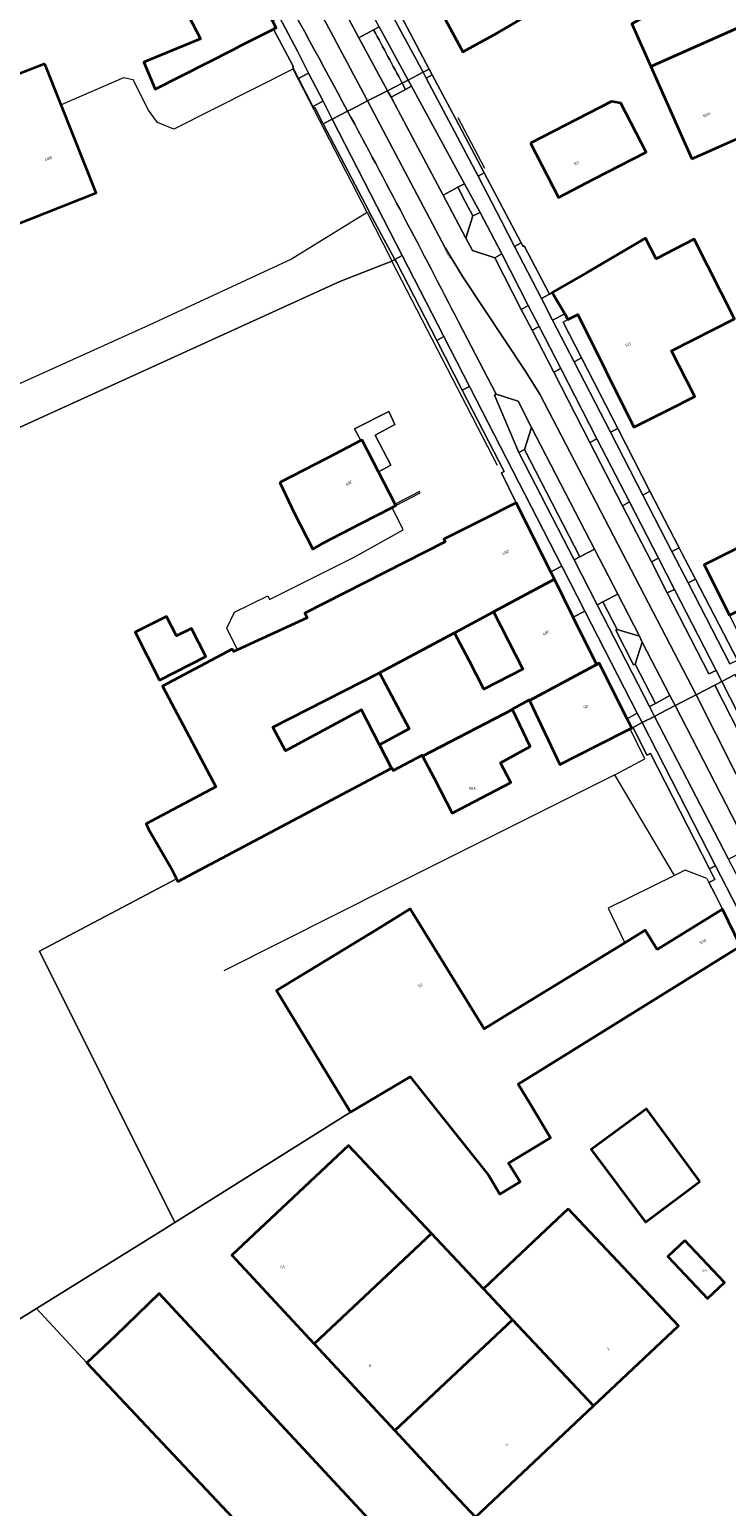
# Model space of a CAD drawing. Header units: metres. Extents: x 197700 to 204338, y 317132 to 325229.
# Tile 8 of 256: x 199005 to 199093, y 318237 to 318425. Entities that reach past the tile are written whole.
import ezdxf
from ezdxf.enums import TextEntityAlignment as Align

# ---------------------------------------------------------------- set-up
doc = ezdxf.new("R2010")
doc.units = ezdxf.units.M
for name, color, linetype, lineweight in [('B-WE-GR-BEPLANTING_CULTUUR_HEESTERS-GV', 90, 'Continuous', 18), ('B-WE-IE-TERREINAFSCHEIDING_KUNSTMATIG_HEKWERK-G', 20, 'IE-TERREINAFSCHEIDING-KUNSTMATIG', 18), ('B-WE-IE-TERREINAFSCHEIDING_KUNSTMATIG_MUUR-G', 90, 'IE-TERREINAFSCHEIDING-KUNSTMATIG-DICHT', 18), ('B-WE-OG-BEBOUWING-GV', 7, 'Continuous', 35), ('B-WE-OG-BEBOUWING-T18', 10, 'Continuous', 18), ('B-WE-OG-TERREIN_ERF-GV', 7, 'Continuous', 18), ('B-WE-OG-TOPOGRAFIE-T18', 10, 'Continuous', 18), ('B-WE-VH-VERHARDING_ASFALT-GV', 252, 'Continuous', 18), ('B-WE-VH-VERHARDING_BETONSTRAATSTEEN-GV', 252, 'Continuous', 18), ('B-WE-VH-VERHARDING_GESLOTEN-GV', 252, 'Continuous', 18), ('B-WE-VH-VERHARDING_OPEN-GV', 252, 'Continuous', 18), ('B-WE-VH-VERHARDING_TEGEL-GV', 252, 'Continuous', 18)]:
    doc.layers.add(name, color=color, linetype=linetype, lineweight=lineweight)
doc.styles.add('NLCS-ISO-M200-T18', font='NLCS-ISO.ttf', dxfattribs={"height": 0.36})
doc.linetypes.add('IE-TERREINAFSCHEIDING-KUNSTMATIG', pattern='A,4,[82,NLCS.SHX,S=0.75,R=90,X=0,Y=0],4,-2', length=10)
doc.linetypes.add('IE-TERREINAFSCHEIDING-KUNSTMATIG-DICHT', pattern='A,8,-1,[82,NLCS.SHX,S=0.75,R=90,X=0,Y=0],-1', length=10)

msp = doc.modelspace()

# ---------------------------------------------------------------- linework, layer by layer
at = {"layer": 'B-WE-GR-BEPLANTING_CULTUUR_HEESTERS-GV'}
for points in [[(199064.976, 318396.144), (199062.225, 318401.379), (199061.311, 318400.93), (199060.415, 318398.129), (199061.261, 318396.544), (199064.086, 318395.629)], [(199067.463, 318389.088), (199068.819, 318386.46), (199069.722, 318386.905), (199068.332, 318389.562)], [(199072.479, 318381.577), (199071.582, 318381.109), (199076.166, 318372.229), (199077.05, 318372.666)], [(199064.255, 318378.324), (199064.066, 318378.218), (199067.146, 318370.96), (199067.848, 318371.327), (199068.748, 318374.129), (199067.051, 318377.448)], [(199080.292, 318364.203), (199083.956, 318357.078), (199084.858, 318357.542), (199081.186, 318364.671)], [(199092.162, 318343.318), (199086.9, 318353.591), (199085.979, 318353.143), (199091.256, 318342.879)], [(199082.455, 318347.646), (199079.629, 318348.519), (199079.456, 318348.417), (199081.705, 318344.033), (199081.913, 318344.108), (199082.801, 318346.899)]]:
    msp.add_lwpolyline(points, close=True, dxfattribs=at)
at = {"layer": 'B-WE-IE-TERREINAFSCHEIDING_KUNSTMATIG_HEKWERK-G'}
for points in [[(199038.579, 318419.585), (199023.405, 318411.918)], [(199047.909, 318401.368), (199038.508, 318419.519)], [(199017.006, 318418.451), (199009.11, 318415.022)], [(199018.22, 318418.198), (199017.006, 318418.451)], [(199020.169, 318414.349), (199018.22, 318418.198)], [(199021.336, 318412.764), (199020.169, 318414.349)], [(199023.405, 318411.918), (199021.336, 318412.764)], [(199059.403, 318413.391), (199062.785, 318406.971)], [(199047.909, 318401.368), (199038.296, 318395.442)], [(199047.909, 318401.368), (199050.931, 318395.488)], [(199038.296, 318395.442), (199020.258, 318387.08)], [(199044.456, 318392.609), (199051.043, 318395.183)], [(199050.931, 318395.488), (199051.043, 318395.183)], [(199064.425, 318369.296), (199051.043, 318395.183)], [(198986.767, 318366.384), (199044.456, 318392.609)], [(199020.258, 318387.08), (198984.199, 318370.816)], [(199052.482, 318361.131), (199051.087, 318363.98)], [(199046.274, 318357.668), (199052.482, 318361.131)], [(199035.514, 318352.321), (199046.274, 318357.668)], [(199031.071, 318350.687), (199035.314, 318352.758)], [(199035.314, 318352.758), (199035.514, 318352.321)], [(199030.134, 318348.687), (199031.071, 318350.687)], [(199031.45, 318345.947), (199030.134, 318348.687)], [(199083.135, 318332.137), (199081.25, 318335.912)], [(199079.331, 318330.091), (199083.135, 318332.137)], [(199079.331, 318330.091), (199050.753, 318315.825)], [(199086.884, 318317.337), (199079.331, 318330.091)], [(199023.741, 318316.897), (199006.362, 318307.751)], [(199050.753, 318315.825), (199029.731, 318305.25)], [(199006.362, 318307.751), (199023.528, 318273.343)]]:
    msp.add_lwpolyline(points, dxfattribs=at)
at = {"layer": 'B-WE-IE-TERREINAFSCHEIDING_KUNSTMATIG_MUUR-G'}
for points in [[(199054.541, 318366.007), (199051.46, 318364.388)], [(199051.548, 318364.216), (199054.63, 318365.835)], [(199054.63, 318365.835), (199054.541, 318366.007)], [(199088.241, 318318.002), (199086.884, 318317.337)], [(199090.979, 318316.954), (199088.241, 318318.002)], [(199086.884, 318317.337), (199078.469, 318313.182)], [(199090.979, 318316.954), (199091.242, 318316.446)], [(199091.242, 318316.446), (199091.992, 318314.997)], [(199078.469, 318313.182), (199080.61, 318308.814)], [(199023.528, 318273.343), (199045.8, 318287.323)], [(199021.696, 318272.193), (199023.528, 318273.343)], [(199005.959, 318262.425), (199021.696, 318272.193)], [(198983.669, 318248.589), (199005.959, 318262.425)]]:
    msp.add_lwpolyline(points, dxfattribs=at)
at = {"layer": 'B-WE-OG-BEBOUWING-GV'}
for points in [[(199083.888, 318419.852), (199102.256, 318428.036), (199098.465, 318434.494), (199097.986, 318434.234), (199081.47, 318425.279)], [(199072.488, 318428.886), (199069.875, 318433.31), (199061.969, 318428.64), (199057.581, 318426.244), (199060.045, 318421.732), (199064.433, 318424.128)], [(199032.809, 318431.826), (199024.166, 318428.465), (199026.764, 318423.362), (199019.601, 318420.416), (199021.016, 318416.987), (199030.947, 318422.043), (199031.887, 318422.522), (199036.034, 318424.605), (199036.09, 318424.633), (199036.355, 318424.766), (199035.906, 318425.66)], [(199089.096, 318408.163), (199108.775, 318416.931), (199102.256, 318428.036), (199083.888, 318419.852), (199084.559, 318418.345), (199087.694, 318411.309)], [(199007.052, 318420.23), (199002.401, 318418.393), (198965.166, 318403.661), (198971.668, 318387.304), (199013.527, 318403.843), (199009.11, 318415.022)], [(199068.633, 318410.138), (199072.166, 318403.281), (199076.61, 318405.571), (199083.289, 318409.013), (199080.069, 318415.23), (199078.906, 318415.432), (199073.077, 318412.428)], [(199075.708, 318393.729), (199071.387, 318391.212), (199072.965, 318388.503), (199073.381, 318387.788), (199074.642, 318388.444), (199081.725, 318374.136), (199086.316, 318376.458), (199089.459, 318378.048), (199086.526, 318383.852), (199094.497, 318387.88), (199089.393, 318397.981), (199084.551, 318395.485), (199083.225, 318398.109)], [(199036.847, 318367.144), (199038.704, 318363.214), (199041.014, 318358.689), (199042.364, 318359.504), (199047.1, 318361.934), (199051.087, 318363.98), (199051.548, 318364.216), (199051.46, 318364.388), (199049.35, 318368.5), (199047.271, 318372.526), (199047.127, 318372.452), (199042.828, 318370.232)], [(199031.45, 318345.947), (199030.949, 318345.719), (199030.796, 318346.006), (199021.949, 318341.315), (199028.714, 318328.556), (199019.883, 318323.873), (199020.18, 318323.222), (199023.044, 318318.276), (199023.741, 318316.897), (199023.899, 318316.584), (199050.997, 318330.952), (199049.482, 318333.877), (199047.177, 318338.329), (199037.536, 318333.15), (199035.937, 318336.135), (199049.48, 318342.998), (199049.464, 318343.029), (199058.974, 318348.105), (199063.944, 318350.757), (199071.672, 318354.882), (199071.207, 318355.809), (199066.821, 318364.552), (199062.353, 318362.308), (199057.636, 318359.939), (199057.806, 318359.601), (199039.991, 318350.596), (199040.302, 318349.981)], [(199095.136, 318358.937), (199090.67, 318356.69), (199093.881, 318350.306), (199108.54, 318357.718), (199108.412, 318357.973), (199109.685, 318358.612), (199108.276, 318361.42), (199100.531, 318357.534), (199098.884, 318360.823)], [(199068.519, 318339.505), (199077.32, 318344.257), (199077.007, 318344.1), (199074.049, 318350.078), (199071.672, 318354.882), (199063.944, 318350.757), (199065.8, 318347.115), (199067.648, 318343.49), (199062.698, 318340.966), (199060.85, 318344.591), (199058.974, 318348.105), (199049.464, 318343.029), (199049.48, 318342.998), (199053.241, 318335.902), (199049.482, 318333.877), (199050.997, 318330.952), (199051.054, 318330.982), (199051.221, 318330.652), (199054.884, 318332.593), (199054.946, 318332.473), (199066.343, 318338.374), (199066.317, 318338.428), (199068.468, 318339.614)], [(199021.57, 318342.092), (199027.442, 318345.08), (199025.628, 318348.647), (199023.737, 318347.686), (199022.472, 318350.177), (199018.493, 318348.159)], [(199077.32, 318344.257), (199068.519, 318339.505), (199072.328, 318331.416), (199077.005, 318333.773), (199081.25, 318335.912), (199081.47, 318336.023), (199080.883, 318337.187)], [(199054.946, 318332.473), (199056.401, 318329.677), (199058.708, 318325.242), (199066.138, 318329.109), (199064.843, 318331.597), (199068.587, 318333.66), (199066.343, 318338.374)], [(199084.686, 318307.952), (199083.182, 318310.409), (199080.61, 318308.814), (199065.29, 318299.436), (199062.762, 318297.889), (199053.381, 318313.108), (199049.125, 318310.484), (199036.393, 318302.751), (199045.8, 318287.323), (199053.373, 318291.794), (199063.304, 318279.351), (199064.753, 318276.946), (199067.298, 318278.479), (199065.848, 318280.884), (199071.171, 318284.092), (199068.59, 318288.374), (199067.082, 318290.885), (199069.61, 318292.437), (199095.257, 318308.384), (199092.964, 318313.051)], [(199090.085, 318278.534), (199083.317, 318287.747), (199076.334, 318282.617), (199083.205, 318273.403)], [(199056.056, 318271.944), (199045.542, 318283.121), (199030.752, 318269.208), (199041.203, 318257.957)], [(199073.411, 318275.094), (199069.774, 318271.664), (199062.651, 318264.934), (199066.337, 318261.02), (199076.62, 318250.101), (199087.403, 318260.255)], [(199051.412, 318246.966), (199066.337, 318261.02), (199062.651, 318264.934), (199056.056, 318271.944), (199041.203, 318257.957)], [(199088.208, 318271.068), (199086.061, 318269.044), (199091.079, 318263.717), (199093.227, 318265.739)], [(199016.001, 318258.993), (199012.363, 318255.564), (199045.288, 318220.637), (199054.299, 318229.139), (199050.868, 318232.776), (199021.535, 318264.338)], [(199061.645, 318235.999), (199076.62, 318250.101), (199066.337, 318261.02), (199051.412, 318246.966), (199058.217, 318239.64)]]:
    msp.add_lwpolyline(points, close=True, dxfattribs=at)
at = {"layer": 'B-WE-OG-TERREIN_ERF-GV'}
for points in [[(199061.969, 318428.64), (199069.875, 318433.31), (199072.488, 318428.886), (199064.433, 318424.128), (199060.045, 318421.732), (199057.581, 318426.244)], [(199072.166, 318403.281), (199068.633, 318410.138), (199073.077, 318412.428), (199078.906, 318415.432), (199080.069, 318415.23), (199083.289, 318409.013), (199076.61, 318405.571)], [(199090.67, 318356.69), (199095.136, 318358.937), (199098.884, 318360.823), (199100.531, 318357.534), (199108.276, 318361.42), (199109.685, 318358.612), (199108.412, 318357.973), (199108.54, 318357.718), (199110.934, 318352.945), (199114.621, 318354.893), (199118.05, 318356.706), (199119.757, 318353.422), (199119.498, 318353.288), (199112.606, 318349.705), (199111.278, 318352.26), (199101.076, 318347.128), (199096.609, 318344.881), (199093.881, 318350.306)], [(199062.698, 318340.966), (199067.648, 318343.49), (199065.8, 318347.115), (199063.944, 318350.757), (199058.974, 318348.105), (199060.85, 318344.591)], [(199053.241, 318335.902), (199049.48, 318342.998), (199035.937, 318336.135), (199037.536, 318333.15), (199047.177, 318338.329), (199049.482, 318333.877)]]:
    msp.add_lwpolyline(points, close=True, dxfattribs=at)
for points in [[(199052.165, 318426.354), (199055.779, 318419.535), (199056.165, 318418.807), (199059.095, 318413.278), (199062.752, 318406.386), (199067.444, 318397.541), (199067.695, 318397.069), (199067.842, 318397.15), (199071.017, 318391.031), (199071.387, 318391.212), (199075.708, 318393.729), (199083.225, 318398.109), (199084.551, 318395.485), (199089.393, 318397.981), (199094.497, 318387.88), (199086.526, 318383.852), (199089.459, 318378.048), (199086.316, 318376.458), (199081.725, 318374.136), (199074.642, 318388.444), (199073.381, 318387.788), (199072.75, 318387.451), (199075.077, 318382.932), (199079.691, 318373.972), (199083.781, 318366.03), (199087.462, 318358.882), (199087.785, 318358.255), (199089.548, 318354.879), (199094.894, 318344.641)], [(199108.775, 318416.931), (199089.096, 318408.163), (199087.694, 318411.309), (199084.559, 318418.345), (199083.888, 318419.852), (199081.47, 318425.279)]]:
    msp.add_lwpolyline(points, dxfattribs=at)
at = {"layer": 'B-WE-VH-VERHARDING_ASFALT-GV'}
for points in [[(198988.768, 318517.637, -0.0189609), (199047.971, 318415.513)], [(199047.971, 318415.513, 0.0189609), (198988.768, 318517.637)], [(199035.709, 318432.055, -0.0028742), (199045.437, 318414.208)], [(199045.437, 318414.208, -0.0042657), (199059.494, 318387.516)]]:
    msp.add_lwpolyline(points, format="xyb", dxfattribs=at)
for points in [[(199050.484, 318416.807), (199046.871, 318423.52), (199044.454, 318428.011), (199042.817, 318431.053), (199041.945, 318432.648), (199040.461, 318435.355), (199038.975, 318438.059)], [(199045.437, 318414.208), (199045.883, 318414.437), (199047.971, 318415.513)], [(199076.744, 318358.681), (199079.688, 318352.991), (199082.455, 318347.646), (199082.801, 318346.899), (199086.296, 318340.144), (199086.963, 318338.856), (199089.629, 318340.231), (199069.809, 318378.334), (199067.955, 318381.297), (199060.039, 318393.2), (199057.817, 318396.901), (199047.971, 318415.513), (199045.883, 318414.437), (199045.437, 318414.208)], [(199047.971, 318415.513), (199050.484, 318416.807)], [(199059.494, 318387.516), (199064.255, 318378.324), (199067.051, 318377.448), (199068.748, 318374.129), (199076.744, 318358.681)]]:
    msp.add_lwpolyline(points, dxfattribs=at)
msp.add_lwpolyline([(199083.956, 318357.078), (199080.292, 318364.203), (199076.166, 318372.229), (199071.582, 318381.109), (199068.819, 318386.46), (199067.463, 318389.088), (199064.086, 318395.629), (199061.261, 318396.544), (199060.415, 318398.129), (199057.538, 318403.549), (199051.845, 318414.277), (199050.937, 318415.965), (199050.484, 318416.807), (199047.971, 318415.513), (199057.817, 318396.901), (199060.039, 318393.2), (199067.955, 318381.297), (199069.809, 318378.334), (199089.629, 318340.231), (199091.992, 318341.451), (199092.886, 318341.911), (199092.162, 318343.318), (199091.256, 318342.879), (199085.979, 318353.143)], close=True, dxfattribs=at)
at = {"layer": 'B-WE-VH-VERHARDING_BETONSTRAATSTEEN-GV'}
for points in [[(198992.628, 318501.054), (198996.802, 318494.26), (199017.251, 318460.376), (199022.314, 318451.986), (199025.279, 318447.117), (199026.102, 318445.765), (199027.316, 318443.824), (199028.48, 318441.853), (199029.595, 318439.853), (199036.795, 318426.115), (199039.058, 318421.797), (199040.486, 318419.018), (199042.314, 318415.461), (199043.477, 318413.198), (199045.437, 318414.208)], [(199049.451, 318424.902), (199053.092, 318418.151), (199055.003, 318419.135), (199051.346, 318425.916)], [(199048.732, 318424.516), (199046.871, 318423.52)], [(199046.871, 318423.52), (199050.484, 318416.807), (199052.361, 318417.774)], [(199093.897, 318344.158), (199088.603, 318354.419), (199086.545, 318358.41), (199082.862, 318365.548), (199078.755, 318373.509), (199074.145, 318382.446), (199071.414, 318387.739), (199070.002, 318390.477), (199066.603, 318397.065), (199064.916, 318400.335), (199061.969, 318405.96), (199059.382, 318410.897), (199055.399, 318418.39), (199055.003, 318419.135), (199053.092, 318418.151), (199053.518, 318417.368), (199060.242, 318405.02), (199062.225, 318401.379), (199064.976, 318396.144), (199068.332, 318389.562), (199069.722, 318386.905), (199072.479, 318381.577), (199077.05, 318372.666), (199081.186, 318364.671), (199084.858, 318357.542), (199086.9, 318353.591), (199092.162, 318343.318), (199092.886, 318341.911), (199094.6, 318342.795)], [(199045.437, 318414.208), (199043.477, 318413.198), (199052.359, 318395.913), (199057.643, 318385.63), (199060.889, 318379.314), (199072.597, 318356.53), (199075.522, 318350.838), (199082.175, 318337.892), (199082.786, 318336.702), (199084.339, 318337.503), (199083.708, 318338.73), (199077.074, 318351.641), (199074.148, 318357.334), (199067.146, 318370.96), (199064.066, 318378.218)], [(199064.066, 318378.218), (199064.255, 318378.324), (199059.494, 318387.516)], [(199095.602, 318322.16), (199086.963, 318338.856), (199085.113, 318337.902)], [(199085.113, 318337.902), (199084.339, 318337.503), (199093.734, 318319.419), (199094.452, 318319.794), (199096.303, 318320.674)]]:
    msp.add_lwpolyline(points, dxfattribs=at)
for points in [[(199045.437, 318414.208, 0.0028742), (199035.709, 318432.055)], [(199052.361, 318417.774, 0.0007164), (199048.732, 318424.516)], [(199059.494, 318387.516, 0.0042657), (199045.437, 318414.208)]]:
    msp.add_lwpolyline(points, format="xyb", dxfattribs=at)
for points in [[(199044.454, 318428.011), (199046.871, 318423.52), (199048.732, 318424.516), (199049.451, 318424.902), (199047.031, 318429.39), (199046.303, 318429.001)], [(199052.79, 318416.973), (199052.361, 318417.774), (199050.484, 318416.807), (199050.937, 318415.965)], [(199059.396, 318404.559), (199060.242, 318405.02), (199053.518, 318417.368), (199052.79, 318416.973), (199050.937, 318415.965), (199051.845, 318414.277), (199057.538, 318403.549)], [(199060.415, 318398.129), (199061.311, 318400.93), (199060.354, 318402.746), (199059.396, 318404.559), (199057.538, 318403.549)], [(199067.463, 318389.088), (199068.332, 318389.562), (199064.976, 318396.144), (199064.086, 318395.629)], [(199071.582, 318381.109), (199072.479, 318381.577), (199069.722, 318386.905), (199068.819, 318386.46)], [(199068.748, 318374.129), (199067.848, 318371.327), (199074.88, 318357.713), (199076.744, 318358.681)], [(199081.186, 318364.671), (199077.05, 318372.666), (199076.166, 318372.229), (199080.292, 318364.203)], [(199079.688, 318352.991), (199076.744, 318358.681), (199074.88, 318357.713), (199074.148, 318357.334), (199077.074, 318351.641), (199077.818, 318352.025)], [(199086.9, 318353.591), (199084.858, 318357.542), (199083.956, 318357.078), (199085.979, 318353.143)], [(199077.818, 318352.025), (199079.629, 318348.519), (199082.455, 318347.646), (199079.688, 318352.991)], [(199086.296, 318340.144), (199082.801, 318346.899), (199081.913, 318344.108), (199084.471, 318339.147)], [(199097.091, 318333.741), (199092.886, 318341.911), (199091.992, 318341.451), (199096.206, 318333.277)], [(199084.339, 318337.503), (199085.113, 318337.902), (199086.963, 318338.856), (199086.296, 318340.144), (199084.471, 318339.147), (199083.708, 318338.73)]]:
    msp.add_lwpolyline(points, close=True, dxfattribs=at)
at = {"layer": 'B-WE-VH-VERHARDING_GESLOTEN-GV'}
for points in [[(199133.374, 318267.578), (199132.772, 318268.659), (199131.147, 318267.824), (199130.249, 318267.363), (199128.947, 318269.867), (199128.928, 318269.902), (199125.124, 318277.218), (199113.661, 318299.429), (199108.597, 318309.241), (199103.106, 318319.893), (199098.979, 318327.898), (199096.206, 318333.277), (199091.992, 318341.451), (199089.629, 318340.231), (199099.697, 318320.297), (199102.857, 318312.563), (199107.14, 318301.555), (199121.41, 318273.328)], [(199121.41, 318273.328), (199107.14, 318301.555), (199102.857, 318312.563), (199099.697, 318320.297), (199089.629, 318340.231), (199086.963, 318338.856), (199095.602, 318322.16)]]:
    msp.add_lwpolyline(points, dxfattribs=at)
at = {"layer": 'B-WE-VH-VERHARDING_OPEN-GV'}
for points in [[(198986.767, 318366.384), (199044.456, 318392.609), (199051.043, 318395.183), (199051.44, 318395.404), (199048.26, 318401.271), (199048.147, 318401.488), (199042.34, 318412.612), (199041.265, 318414.671), (199041.15, 318414.596), (199041.041, 318414.808), (199039.209, 318418.363), (199038.579, 318419.585), (199038.481, 318419.776), (199038.555, 318419.819), (199036.034, 318424.605), (199031.887, 318422.522), (199030.947, 318422.043), (199021.016, 318416.987), (199019.601, 318420.416), (199026.764, 318423.362), (199024.166, 318428.465)], [(198983.669, 318248.589), (199005.959, 318262.425), (199021.696, 318272.193), (199023.528, 318273.343), (199006.362, 318307.751), (199023.741, 318316.897), (199023.044, 318318.276), (199020.18, 318323.222), (199019.883, 318323.873), (199028.714, 318328.556), (199021.949, 318341.315), (199030.796, 318346.006), (199030.949, 318345.719), (199031.45, 318345.947), (199040.302, 318349.981), (199039.991, 318350.596), (199057.806, 318359.601), (199057.636, 318359.939), (199062.353, 318362.308), (199066.821, 318364.552), (199064.949, 318368.369), (199065.27, 318368.548), (199059.979, 318378.83), (199056.73, 318385.143), (199051.621, 318395.07), (199051.44, 318395.404), (199051.043, 318395.183), (199044.456, 318392.609), (198986.767, 318366.384)], [(199095.257, 318308.384), (199069.61, 318292.437), (199067.082, 318290.885), (199068.59, 318288.374), (199071.171, 318284.092), (199065.848, 318280.884), (199067.298, 318278.479), (199064.753, 318276.946), (199063.304, 318279.351), (199053.373, 318291.794), (199045.8, 318287.323), (199023.528, 318273.343), (199021.696, 318272.193), (199005.959, 318262.425)], [(199005.959, 318262.425), (199012.363, 318255.564), (199016.001, 318258.993), (199021.535, 318264.338), (199050.868, 318232.776), (199054.299, 318229.139), (199045.288, 318220.637), (199044.906, 318220.278), (199045.391, 318219.762), (199055.661, 318208.839), (199046.411, 318200.557), (199046.026, 318197.038), (199044.616, 318195.733), (199049.285, 318190.705), (199053.182, 318194.658), (199056.266, 318197.787), (199081, 318222.881), (199083.509, 318225.337), (199086.055, 318227.755), (199109.235, 318249.328), (199114.654, 318254.302)]]:
    msp.add_lwpolyline(points, dxfattribs=at)
for points in [[(199002.401, 318418.393), (199007.052, 318420.23), (199009.11, 318415.022), (199013.527, 318403.843), (198971.668, 318387.304), (198965.166, 318403.661)], [(199048.938, 318373.153), (199050.922, 318369.333), (199049.35, 318368.5), (199051.46, 318364.388), (199051.548, 318364.216), (199051.087, 318363.98), (199047.1, 318361.934), (199042.364, 318359.504), (199041.014, 318358.689), (199038.704, 318363.214), (199036.847, 318367.144), (199042.828, 318370.232), (199047.127, 318372.452), (199046.286, 318373.95), (199050.645, 318376.149), (199051.434, 318374.481)], [(199050.922, 318369.333), (199048.938, 318373.153), (199051.434, 318374.481), (199050.645, 318376.149), (199046.286, 318373.95), (199047.127, 318372.452), (199047.271, 318372.526), (199049.35, 318368.5)], [(199083.182, 318310.409), (199084.686, 318307.952), (199092.964, 318313.051), (199091.992, 318314.997), (199091.242, 318316.446), (199092.023, 318316.834), (199091.34, 318318.169), (199083.862, 318332.776), (199083.398, 318332.564), (199081.631, 318336.106), (199081.47, 318336.023), (199081.25, 318335.912), (199077.005, 318333.773), (199072.328, 318331.416), (199068.519, 318339.505), (199068.468, 318339.614), (199066.317, 318338.428), (199066.343, 318338.374), (199068.587, 318333.66), (199064.843, 318331.597), (199066.138, 318329.109), (199058.708, 318325.242), (199056.401, 318329.677), (199054.946, 318332.473), (199054.884, 318332.593), (199051.221, 318330.652), (199051.054, 318330.982), (199050.997, 318330.952), (199023.899, 318316.584), (199023.741, 318316.897), (199006.362, 318307.751), (199023.528, 318273.343), (199045.8, 318287.323), (199036.393, 318302.751), (199049.125, 318310.484), (199053.381, 318313.108), (199062.762, 318297.889), (199065.29, 318299.436), (199080.61, 318308.814)], [(199083.317, 318287.747), (199090.085, 318278.534), (199083.205, 318273.403), (199076.334, 318282.617)], [(199045.542, 318283.121), (199056.056, 318271.944), (199062.651, 318264.934), (199069.774, 318271.664), (199073.411, 318275.094), (199087.403, 318260.255), (199076.62, 318250.101), (199061.645, 318235.999), (199058.217, 318239.64), (199051.412, 318246.966), (199041.203, 318257.957), (199030.752, 318269.208)], [(199086.061, 318269.044), (199088.208, 318271.068), (199093.227, 318265.739), (199091.079, 318263.717)], [(199012.363, 318255.564), (199005.959, 318262.425), (198983.669, 318248.589), (198981.542, 318247.287), (198942.764, 318223.545), (198976.478, 318185.775), (198980.61, 318180.827), (198987.972, 318187.399), (198995.516, 318194.249), (199022.547, 318164.548), (199029.42, 318170.881), (199038.495, 318179.757), (199049.285, 318190.705), (199044.616, 318195.733), (199046.026, 318197.038), (199046.411, 318200.557), (199055.661, 318208.839), (199045.391, 318219.762), (199044.906, 318220.278), (199045.288, 318220.637)]]:
    msp.add_lwpolyline(points, close=True, dxfattribs=at)
at = {"layer": 'B-WE-VH-VERHARDING_TEGEL-GV'}
for points in [[(199038.579, 318419.585), (199039.209, 318418.363), (199040.486, 318419.018), (199039.058, 318421.797), (199036.795, 318426.115), (199035.906, 318425.66), (199036.355, 318424.766), (199036.09, 318424.633), (199036.034, 318424.605), (199038.555, 318419.819), (199038.481, 318419.776)], [(199052.165, 318426.354), (199051.346, 318425.916), (199055.003, 318419.135), (199055.779, 318419.535)], [(199055.779, 318419.535), (199055.003, 318419.135), (199055.399, 318418.39), (199056.165, 318418.807)], [(199040.486, 318419.018), (199039.209, 318418.363), (199041.041, 318414.808), (199042.314, 318415.461)], [(199053.518, 318417.368), (199053.092, 318418.151), (199052.361, 318417.774), (199052.79, 318416.973)], [(199056.165, 318418.807), (199055.399, 318418.39), (199059.382, 318410.897), (199061.969, 318405.96), (199062.752, 318406.386), (199059.095, 318413.278)], [(199041.041, 318414.808), (199041.15, 318414.596), (199041.265, 318414.671), (199042.34, 318412.612), (199043.477, 318413.198), (199042.314, 318415.461)], [(199051.44, 318395.404), (199052.359, 318395.913), (199043.477, 318413.198), (199042.34, 318412.612), (199048.147, 318401.488), (199048.26, 318401.271)], [(199061.969, 318405.96), (199064.916, 318400.335), (199066.603, 318397.065), (199067.444, 318397.541), (199062.752, 318406.386)], [(199062.225, 318401.379), (199060.242, 318405.02), (199059.396, 318404.559), (199060.354, 318402.746), (199061.311, 318400.93)], [(199067.695, 318397.069), (199067.444, 318397.541), (199066.603, 318397.065), (199070.002, 318390.477), (199071.017, 318391.031), (199067.842, 318397.15)], [(199052.359, 318395.913), (199051.44, 318395.404), (199051.621, 318395.07), (199056.73, 318385.143), (199057.643, 318385.63)], [(199071.387, 318391.212), (199071.017, 318391.031), (199070.002, 318390.477), (199071.414, 318387.739), (199072.965, 318388.503)], [(199072.965, 318388.503), (199071.414, 318387.739), (199074.145, 318382.446), (199075.077, 318382.932), (199072.75, 318387.451), (199073.381, 318387.788)], [(199056.73, 318385.143), (199059.979, 318378.83), (199060.889, 318379.314), (199057.643, 318385.63)], [(199079.691, 318373.972), (199075.077, 318382.932), (199074.145, 318382.446), (199078.755, 318373.509)], [(199072.597, 318356.53), (199060.889, 318379.314), (199059.979, 318378.83), (199065.27, 318368.548), (199064.949, 318368.369), (199066.821, 318364.552), (199071.207, 318355.809)], [(199082.862, 318365.548), (199083.781, 318366.03), (199079.691, 318373.972), (199078.755, 318373.509)], [(199074.148, 318357.334), (199074.88, 318357.713), (199067.848, 318371.327), (199067.146, 318370.96)], [(199087.462, 318358.882), (199083.781, 318366.03), (199082.862, 318365.548), (199086.545, 318358.41)], [(199088.603, 318354.419), (199089.548, 318354.879), (199087.785, 318358.255), (199087.462, 318358.882), (199086.545, 318358.41)], [(199072.597, 318356.53), (199071.207, 318355.809), (199071.672, 318354.882), (199074.049, 318350.078), (199075.522, 318350.838)], [(199088.603, 318354.419), (199093.897, 318344.158), (199094.894, 318344.641), (199089.548, 318354.879)], [(199079.629, 318348.519), (199077.818, 318352.025), (199077.074, 318351.641), (199083.708, 318338.73), (199084.471, 318339.147), (199081.913, 318344.108), (199081.705, 318344.033), (199079.456, 318348.417)], [(199077.007, 318344.1), (199077.32, 318344.257), (199080.883, 318337.187), (199082.175, 318337.892), (199075.522, 318350.838), (199074.049, 318350.078)], [(199131.488, 318271.217), (199127.736, 318278.46), (199123.295, 318287.032), (199116.235, 318300.752), (199111.2, 318310.537), (199105.693, 318321.237), (199101.613, 318329.168), (199102.663, 318329.674), (199100.35, 318334.164), (199099.312, 318333.477), (199095.643, 318340.567), (199094.6, 318342.795), (199092.886, 318341.911), (199097.091, 318333.741), (199099.898, 318328.341), (199104.003, 318320.359), (199109.507, 318309.694), (199114.558, 318299.89), (199126.031, 318277.649), (199129.825, 318270.363), (199131.147, 318267.824), (199132.772, 318268.659), (199132.804, 318268.675)], [(199082.175, 318337.892), (199080.883, 318337.187), (199081.47, 318336.023), (199081.631, 318336.106), (199082.786, 318336.702)], [(199083.398, 318332.564), (199083.862, 318332.776), (199091.34, 318318.169), (199092.105, 318318.568), (199082.786, 318336.702), (199081.631, 318336.106)], [(199091.34, 318318.169), (199092.023, 318316.834), (199091.242, 318316.446), (199091.992, 318314.997), (199092.964, 318313.051), (199095.257, 318308.384), (199095.737, 318307.032), (199097.145, 318307.465), (199096.744, 318309.101), (199096.492, 318309.797), (199096.212, 318310.483), (199095.906, 318311.157), (199095.573, 318311.819), (199092.105, 318318.568)]]:
    msp.add_lwpolyline(points, close=True, dxfattribs=at)
for points in [[(199053.092, 318418.151), (199049.451, 318424.902), (199048.732, 318424.516)], [(199052.361, 318417.774), (199053.092, 318418.151)], [(199097.537, 318312.123), (199093.734, 318319.419), (199084.339, 318337.503), (199082.786, 318336.702), (199092.105, 318318.568), (199095.573, 318311.819), (199095.906, 318311.157), (199096.212, 318310.483), (199096.492, 318309.797), (199096.744, 318309.101), (199097.145, 318307.465), (199098.276, 318302.85)]]:
    msp.add_lwpolyline(points, dxfattribs=at)
msp.add_lwpolyline([(199048.732, 318424.516, -0.0007164), (199052.361, 318417.774)], format="xyb", dxfattribs=at)

# ---------------------------------------------------------------- texts
at = {"layer": 'B-WE-OG-BEBOUWING-T18', "style": 'NLCS-ISO-M200-T18'}
for s, rotation, p in [('101A', 24, (199090.98, 318413.764)), ('48B', 21.5, (199007.5, 318408.211)), ('101', 27.2, (199074.438, 318407.604)), ('103', 26.3, (199081.002, 318384.613)), ('48C', 27.3, (199045.589, 318367.065)), ('48D', 26.6, (199065.487, 318358.291)), ('48E', 26.3, (199070.58, 318348.07)), ('50', 26.7, (199075.633, 318338.716)), ('52A', 26.2, (199090.52, 318308.954)), ('52', 31.6, (199054.666, 318303.4)), ('2', 43.2, (199078.477, 318257.344)), ('4', 43.2, (199065.598, 318245.216))]:
    msp.add_text(s, height=0.36, rotation=rotation, dxfattribs=at).set_placement(p, align=Align.MIDDLE)
for s, p in [('50A', (199061.237, 318328.374)), ('6A', (199037.167, 318267.731)), ('54', (199090.718, 318267.291)), ('6', (199048.295, 318255.232))]:
    msp.add_text(s, height=0.36, dxfattribs=at).set_placement(p, align=Align.MIDDLE)
at = {"layer": 'B-WE-OG-TOPOGRAFIE-T18', "style": 'NLCS-ISO-M200-T18'}
msp.add_text('Locht', height=0.36, rotation=297.3, dxfattribs=at).set_placement((199058.212, 318396.111), align=Align.MIDDLE)

doc.saveas('drawing.dxf')
